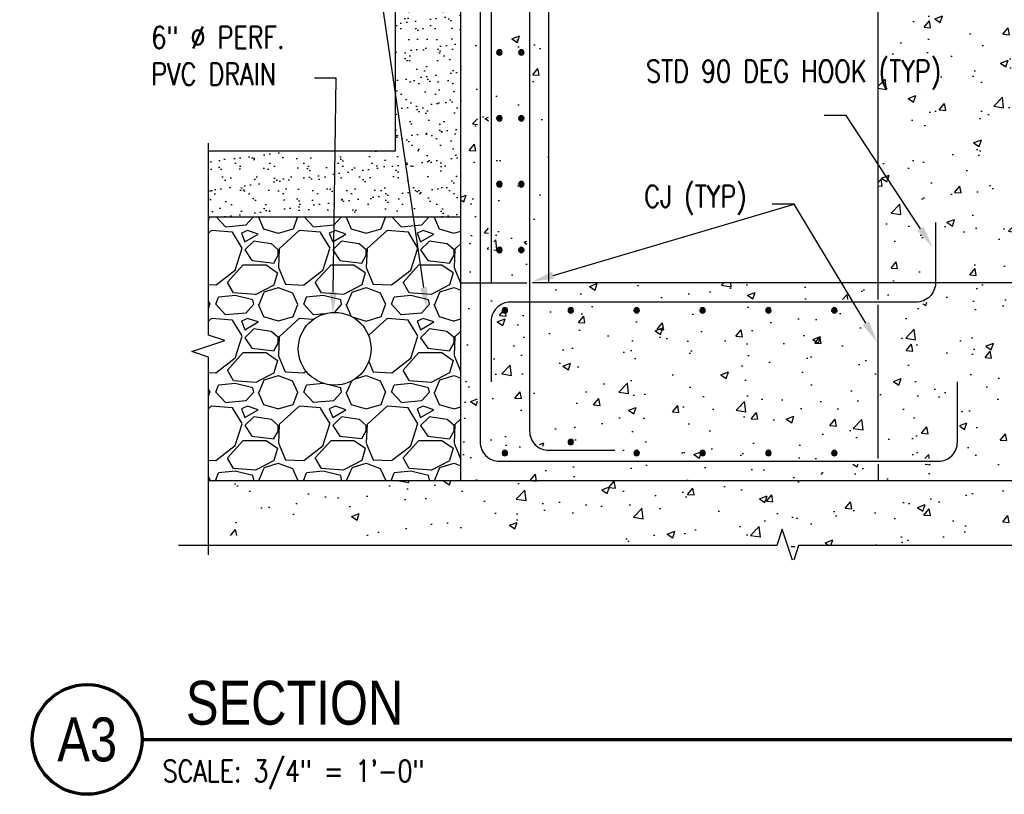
# Model space of a CAD drawing. Header units: inches. Extents: x 54 to 1490, y -286 to 93.
# Tile 11 of 22: x 553 to 642, y -29 to 42. Entities that reach past the tile are written whole.
import ezdxf
from ezdxf import colors
from ezdxf.entities.mleader import LeaderData, LeaderLine
from ezdxf.enums import TextEntityAlignment as Align
from ezdxf.math import Vec2, Vec3

# ---------------------------------------------------------------- set-up
doc = ezdxf.new("R2010")
doc.units = ezdxf.units.IN
doc.header["$MEASUREMENT"] = 0
for name, color, linetype in [('A-DETL-GENF', 3, 'Continuous'), ('A-DETL-THIN', 1, 'Continuous'), ('A-DETL-WIDE', 4, 'Continuous'), ('A-FLOR', 5, 'Continuous'), ('A-FLOR-PATT', 8, 'Continuous'), ('A-WALL', 5, 'Continuous'), ('A-WALL-PATT', 8, 'Continuous'), ('G-ANNO-SYMB', 2, 'Continuous'), ('G-ANNO-TEXT', 2, 'Continuous'), ('P-PIPE', 3, 'Continuous'), ('S-ANNO-SYMB', 2, 'Continuous'), ('S-COLS', 2, 'Continuous')]:
    doc.layers.add(name, color=color, linetype=linetype)
doc.styles.add('Annotative', font='romans.shx', dxfattribs={"width": 0.8, "height": 0.125})
doc.styles.add('Arial', font='romans.shx', dxfattribs={"width": 0.8})
doc.styles.add('TITLES', font='swiss.ttf', dxfattribs={"width": 0.8, "height": 0.25})
pattern_1 = [(50, (429.607, 0), (7.1726, -0.62752), [0.75, -8.25]), (355, (429.607, 0), (-1.38751, 7.52192), [0.6, -6.6]), (100.4514, (430.205, -0.052), (5.78509, 6.8944), [0.6374, -7.01142]), (46.184, (429.607, 2), (10.6724, -1.6552), [1.125, -12.375]), (96.6356, (430.496, 1.862), (9.3466, 9.7412), [0.9561, -10.51714]), (351.184, (429.607, 2), (9.3466, 9.7412), [0.9, -9.9]), (21, (430.607, 1.5), (5.96907, -4.02619), [0.75, -8.25]), (326, (430.607, 1.5), (2.43315, 7.2515), [0.6, -6.6]), (71.4514, (431.1045, 1.1645), (8.40222, 3.22531), [0.6374, -7.01142]), (37.5, (429.607, 0), (0.1216, 3.32894), [0, -6.52, 0, -6.7, 0, -6.625]), (7.5, (429.607, 0), (2.630695, 3.94412), [0, -3.82, 0, -6.37, 0, -2.525]), (327.5, (427.377, 0), (5.338224, -0.22555), [0, -2.5, 0, -7.8, 0, -10.35]), (317.5, (426.377, 0), (5.83186, 1.00105), [0, -3.25, 0, -5.18, 0, -7.35])]

# ---------------------------------------------------------------- blocks, each defined once
blk = doc.blocks.new('Reinforcing Bar Section_USACE - __4-579026-Section 17')
at = {"layer": 'A-DETL-GENF'}
blk.add_hatch(color=256, dxfattribs=at).paths.add_polyline_path([(179.133, 53.256), (179.233, 53.305), (179.303, 53.392), (179.327, 53.5), (179.303, 53.608), (179.233, 53.695), (179.133, 53.744), (179.022, 53.744), (178.922, 53.695), (178.852, 53.608), (178.827, 53.5), (178.858, 53.385), (178.922, 53.305), (179.022, 53.256)])
for start, end in [(0, 180), (180, 0)]:
    blk.add_arc((179.077, 53.5), 0.25, start, end, dxfattribs=at)
blk = doc.blocks.new('*U43')
at = {"linetype": 'Continuous', "lineweight": 70}
blk.add_line((1.125, 0.625), (9.5, 0.625), dxfattribs=at)
at = {"lineweight": 70}
blk.add_circle((0.8125, 0.625), 0.3125, dxfattribs=at)
at = {"style": 'Arial'}
blk.add_attdef('DRAWING_AREA_TITLE', text='', height=0.1875, dxfattribs=at).set_placement((1.3743, 0.6339), align=Align.BOTTOM_LEFT)
blk.add_attdef('X#', text='', height=0.1875, dxfattribs=at).set_placement((0.8125, 0.625), align=Align.MIDDLE_CENTER)
blk.add_attdef('SCALE:', text='', height=0.0938, dxfattribs=at).set_placement((1.3743, 0.5606), align=Align.TOP_LEFT)

msp = doc.modelspace()

# ---------------------------------------------------------------- hatches: boundary and pattern name
at = {"layer": 'A-FLOR-PATT', "lineweight": -3}
h = msp.add_hatch(dxfattribs=at)
h.set_pattern_fill('AR-CONC', color=8, style=0)
h.set_pattern_definition([(50, (-162.014, 0), (7.1726, -0.62752), [0.75, -8.25]), (355, (-162.014, 0), (-1.387513, 7.52192), [0.6, -6.6]), (100.4514, (-161.416, -0.052), (5.78509, 6.8944), [0.6374, -7.01142]), (46.1842, (-162.014, 2), (10.67241, -1.65519), [1.125, -12.375]), (96.6356, (-161.125, 1.862), (9.34662, 9.74119), [0.9561, -10.51714]), (351.1842, (-162.014, 2), (9.34662, 9.74119), [0.9, -9.9]), (21, (-161.014, 1.5), (5.96907, -4.02619), [0.75, -8.25]), (326, (-161.014, 1.5), (2.433153, 7.2515), [0.6, -6.6]), (71.4514, (-160.5165, 1.1645), (8.402224, 3.22531), [0.6374, -7.01142]), (37.5, (-162.014, 0), (0.1215986, 3.3289385), [0, -6.52, 0, -6.7, 0, -6.625]), (7.5, (-162.014, 0), (2.630695, 3.944117), [0, -3.82, 0, -6.37, 0, -2.525]), (327.5, (-164.244, 0), (5.338224, -0.225549), [0, -2.5, 0, -7.8, 0, -10.35]), (317.5, (-165.244, 0), (5.831862, 1.00105), [0, -3.25, 0, -5.18, 0, -7.35])])
h.paths.add_polyline_path([(630.6845, 0), (674.6845, 0), (674.6845, 29), (673.1845, 29.5), (676.1845, 30.5), (674.6845, 31), (674.6845, 66), (655.6845, 66), (655.1845, 64.5), (654.1845, 67.5), (653.6845, 66), (630.6845, 66), (630.6845, 54.5), (636.1415, 54.5), (636.6592, 54.4319), (637.1415, 54.2321), (637.5557, 53.9142), (637.8736, 53.5), (638.0734, 53.0176), (638.1415, 52.5), (638.1415, 47), (637.6415, 47), (637.6415, 52.5), (637.5904, 52.8882), (637.4406, 53.25), (637.2022, 53.5607), (636.8915, 53.799), (636.5297, 53.9489), (636.1415, 54), (630.6845, 54), (630.6845, 50), (634.1415, 50), (634.6592, 49.9319), (635.1415, 49.7321), (635.5557, 49.4142), (635.8736, 49), (636.0734, 48.5176), (636.1415, 48), (636.1415, 42.5), (635.6415, 42.5), (635.6415, 48), (635.5904, 48.3882), (635.4406, 48.75), (635.2022, 49.0607), (634.8915, 49.299), (634.5297, 49.4489), (634.1415, 49.5), (630.6845, 49.5), (630.6845, 16.5), (634.1415, 16.5), (634.5385, 16.5547), (634.8915, 16.701), (635.2022, 16.9393), (635.4406, 17.25), (635.5904, 17.6118), (635.6415, 18), (635.6415, 23.5), (636.1415, 23.5), (636.1415, 18), (636.0734, 17.4824), (635.8736, 17), (635.5557, 16.5858), (635.1415, 16.2679), (634.6592, 16.0681), (634.1415, 16), (630.6845, 16), (630.6845, 2), (636.1415, 2), (636.5297, 2.0511), (636.8915, 2.201), (637.2022, 2.4393), (637.4406, 2.75), (637.5904, 3.1118), (637.6415, 3.5), (637.6415, 9), (638.1415, 9), (638.0811, 3.0123), (638.0734, 2.9824), (637.8736, 2.5), (637.5557, 2.0858), (637.1415, 1.7679), (636.6592, 1.5681), (636.1415, 1.5), (630.6845, 1.5), (630.6845, 1.2816)])
h = msp.add_hatch(dxfattribs=at)
h.set_pattern_fill('AR-SAND', color=8, style=0)
h.set_pattern_definition([(37.5, (-162.0139, 0), (-0.0629934, 1.9268238), [0, -1.52, 0, -1.7, 0, -1.625]), (7.5, (-162.014, 0), (1.769777, 2.822146), [0, -0.82, 0, -1.37, 0, -0.525]), (327.5, (-163.2439, 0), (3.114142, 0.005659), [0, -0.5, 0, -1.8, 0, -2.35]), (317.5, (-163.244, 0), (3.006127, 0.877676), [0, -0.25, 0, -1.18, 0, -1.35])])
h.paths.add_polyline_path([(569.6845, 24), (592.6845, 24), (592.6845, 56), (630.6845, 56), (630.6845, 66), (624.6845, 66), (624.6845, 62), (586.6845, 62), (586.6845, 30), (569.6845, 30), (569.6845, 25.3636)])
h = msp.add_hatch(dxfattribs=at)
h.set_pattern_fill('GRAVEL', color=8, scale=8, style=0)
h.set_pattern_definition([(228.01279, (5.76, 8), (-64, -72), [1.07629, -106.5527]), (184.96974, (5.04, 7.2), (96, 8), [1.84694, -182.8474]), (132.51045, (3.2, 7.04), (80, -88), [1.3023, -128.92826]), (267.27369, (0.08, 5.04), (8, 160), [1.6819, -166.508464]), (292.833654, (0, 3.36), (-40, 96), [1.64924, -163.274985]), (357.27369, (0.64, 1.84), (-160, 8), [1.6819, -166.508464]), (37.69424, (2.32, 1.76), (-104, -80), [2.22423, -220.19879]), (72.25533, (4.08, 3.12), (56, 176), [2.0999, -207.89057]), (121.429566, (4.72, 5.12), (-64, 104), [1.6876, -167.072585]), (175.23636, (3.84, 6.56), (88, -8), [1.92666, -94.4061]), (222.39744, (1.92, 6.72), (-96, -88), [2.491584, -246.667]), (138.81407, (8, 4.96), (-56, 48), [0.85041, -84.19076]), (171.469234, (7.36, 5.52), (104, -16), [1.6179, -160.17209]), (225, (5.76, 5.76), (-9e-16, -8), [1.13137, -10.18234]), (203.1986, (5.2, 6.72), (40, 16), [0.60926, -60.31692]), (291.8014, (4.64, 6.48), (-8, 24), [0.86162, -42.21969]), (30.96376, (4.96, 5.68), (24, 16), [1.39943, -45.24818]), (161.56505, (6.16, 6.4), (16, -8), [1.01193, -24.28629]), (16.38954, (0, 6.48), (80, 24), [1.4176, -140.34276]), (70.34618, (1.36, 6.88), (-32, -88), [1.18929, -117.73926]), (293.1986, (6.16, 8), (-16, 40), [1.21852, -59.70766]), (343.61046, (6.64, 6.88), (-80, 24), [1.4176, -140.34276]), (339.44395, (0, 1.52), (-40, 16), [1.36704, -66.98499]), (294.77514, (1.28, 1.04), (-40, 88), [1.14542, -113.39714]), (66.8014, (6.24, 0), (16, 40), [1.21852, -59.70766]), (17.35402, (6.72, 1.12), (-104, -32), [1.34105, -132.76339]), (69.44395, (2.32, 0), (-16, -40), [0.68352, -67.66851]), (101.30993, (5.76, 0), (-8, 32), [0.40792, -40.38424]), (165.96376, (5.68, 0.4), (24, -8), [1.64924, -31.3356]), (186.00901, (4.08, 0.8), (80, 8), [1.5284, -151.311385]), (303.69007, (4.96, 4.96), (-8, 16), [1.15378, -27.69063]), (353.157227, (5.6, 4), (136, -16), [2.01435, -199.4205]), (60.9454, (7.6, 3.76), (-32, -56), [0.82365, -81.54139]), (90, (8, 4.48), (-8, 8), [0.48, -7.52]), (120.25644, (3.92, 1.04), (32, -56), [1.11139, -110.02816]), (48.01279, (3.36, 2), (64, 72), [2.15258, -105.47642]), (0, (4.8, 3.6), (8, 8), [2.08, -5.92]), (325.30485, (6.88, 3.6), (80, -56), [1.26491, -125.22619]), (254.0546, (7.92, 2.88), (-8, -32), [1.16482, -57.07606]), (207.645975, (7.6, 1.76), (-152, -80), [1.89652, -187.75579]), (175.42608, (5.92, 0.88), (-104, 8), [2.00639, -198.63259])])
h.paths.add_polyline_path([(569.6845, 0), (592.6845, 0), (592.6845, 24), (569.6845, 24), (569.6845, 13.2431), (571.1845, 12.7431), (568.1845, 11.7431), (569.6845, 11.2431)])
edge = h.paths.add_edge_path(flags=16)
edge.add_arc((581.1845, 12), 3.3125, 0, 360)
h = msp.add_hatch(dxfattribs=at)
h.set_pattern_fill('AR-CONC', color=8, style=0)
h.set_pattern_definition(pattern_1)
h.paths.add_polyline_path([(622.8753, -7.2474), (622.9937, -7.2474), (623.4345, -5.925), (630.6845, -5.925), (630.6845, 1.5), (596.1845, 1.5), (595.6668, 1.5681), (595.1845, 1.7679), (594.7703, 2.0858), (594.4524, 2.5), (594.2526, 2.9824), (594.1845, 3.5), (594.1845, 18), (592.6845, 18), (592.6845, -5.925), (621.4345, -5.925), (621.9345, -4.425), (622.4049, -5.8362)])
h.paths.add_polyline_path([(620.9502, 2), (630.6845, 2), (630.6845, 16), (599.1845, 16), (599.1845, 4.5), (599.2356, 4.1118), (599.3854, 3.75), (599.6238, 3.4393), (599.9345, 3.201), (600.2962, 3.0511), (600.6845, 3), (606.6845, 3), (606.6845, 2.5), (600.6845, 2.5), (600.1668, 2.5681), (599.6845, 2.7679), (599.2703, 3.0858), (598.9524, 3.5), (598.7526, 3.9824), (598.6845, 4.5), (598.6845, 16), (597.1845, 16), (596.7837, 15.9437), (596.4345, 15.799), (596.1238, 15.5607), (595.8854, 15.25), (595.7356, 14.8882), (595.6845, 14.5), (595.6845, 9), (595.1845, 9), (595.1845, 14.5), (595.2526, 15.0176), (595.4524, 15.5), (595.7703, 15.9142), (596.1845, 16.2321), (596.6668, 16.4319), (597.1845, 16.5), (598.6845, 16.5), (598.6845, 18), (594.6845, 18), (594.6845, 3.5), (594.7356, 3.1118), (594.8854, 2.75), (595.1238, 2.4393), (595.4345, 2.201), (595.7962, 2.0511), (596.1845, 2), (620.7401, 2)], flags=17)
h.paths.add_polyline_path([(626.7401, 2.2563), (626.6288, 2.2563), (626.5286, 2.3045), (626.4592, 2.3915), (626.4345, 2.5), (626.4592, 2.6085), (626.5286, 2.6955), (626.6288, 2.7437), (626.7401, 2.7437), (626.8403, 2.6955), (626.9097, 2.6085), (626.9345, 2.5), (626.9097, 2.3915), (626.8403, 2.3045)], flags=16)
h.paths.add_polyline_path([(608.6288, 2.2563), (608.5286, 2.3045), (608.4592, 2.3915), (608.4345, 2.5), (608.4646, 2.6152), (608.5286, 2.6955), (608.6288, 2.7437), (608.7401, 2.7437), (608.8403, 2.6955), (608.9097, 2.6085), (608.9345, 2.5), (608.9097, 2.3915), (608.8403, 2.3045), (608.7401, 2.2563)], flags=16)
h.paths.add_polyline_path([(614.7401, 2.2563), (614.6288, 2.2563), (614.5286, 2.3045), (614.4592, 2.3915), (614.4345, 2.5), (614.4592, 2.6085), (614.5286, 2.6955), (614.6288, 2.7437), (614.7401, 2.7437), (614.8403, 2.6955), (614.9097, 2.6085), (614.9345, 2.5), (614.9097, 2.3915), (614.8403, 2.3045)], flags=16)
h.paths.add_polyline_path([(620.7401, 2.2563), (620.6288, 2.2563), (620.5286, 2.3045), (620.4592, 2.3915), (620.4345, 2.5), (620.4592, 2.6085), (620.5286, 2.6955), (620.6288, 2.7437), (620.7401, 2.7437), (620.8403, 2.6955), (620.9097, 2.6085), (620.9345, 2.5), (620.9097, 2.3915), (620.8403, 2.3045)], flags=16)
h.paths.add_polyline_path([(596.6288, 2.2563), (596.5286, 2.3045), (596.4592, 2.3915), (596.4345, 2.5), (596.4592, 2.6085), (596.5286, 2.6955), (596.6288, 2.7437), (596.7401, 2.7437), (596.8403, 2.6955), (596.9097, 2.6085), (596.9345, 2.5), (596.9097, 2.3915), (596.8403, 2.3045), (596.7401, 2.2563)], flags=16)
h.paths.add_polyline_path([(602.6288, 3.2563), (602.5286, 3.3045), (602.4592, 3.3915), (602.4345, 3.5), (602.4592, 3.6085), (602.5286, 3.6955), (602.6288, 3.7437), (602.7401, 3.7437), (602.8403, 3.6955), (602.9097, 3.6085), (602.9345, 3.5), (602.9097, 3.3915), (602.8403, 3.3045), (602.7401, 3.2563)], flags=16)
h.paths.add_polyline_path([(626.6288, 15.2563), (626.5286, 15.3045), (626.4592, 15.3915), (626.4345, 15.5), (626.4592, 15.6085), (626.5286, 15.6955), (626.6288, 15.7437), (626.7401, 15.7437), (626.8403, 15.6955), (626.9097, 15.6085), (626.9345, 15.5), (626.9097, 15.3915), (626.8403, 15.3045), (626.7401, 15.2563)], flags=16)
h.paths.add_polyline_path([(614.7401, 15.2563), (614.6288, 15.2563), (614.5286, 15.3045), (614.4592, 15.3915), (614.4345, 15.5), (614.4592, 15.6085), (614.5286, 15.6955), (614.6288, 15.7437), (614.7401, 15.7437), (614.8403, 15.6955), (614.9097, 15.6085), (614.9345, 15.5), (614.9097, 15.3915), (614.8403, 15.3045)], flags=16)
h.paths.add_polyline_path([(620.7401, 15.2563), (620.6288, 15.2563), (620.5286, 15.3045), (620.4592, 15.3915), (620.4345, 15.5), (620.4592, 15.6085), (620.5286, 15.6955), (620.6288, 15.7437), (620.7401, 15.7437), (620.8403, 15.6955), (620.9097, 15.6085), (620.9345, 15.5), (620.9097, 15.3915), (620.8403, 15.3045)], flags=16)
h.paths.add_polyline_path([(608.6288, 15.2563), (608.5286, 15.3045), (608.4592, 15.3915), (608.4345, 15.5), (608.4646, 15.6152), (608.5286, 15.6955), (608.6288, 15.7437), (608.7401, 15.7437), (608.8403, 15.6955), (608.9097, 15.6085), (608.9345, 15.5), (608.9097, 15.3915), (608.8403, 15.3045), (608.7401, 15.2563)], flags=16)
h.paths.add_polyline_path([(596.6288, 15.2563), (596.5286, 15.3045), (596.4592, 15.3915), (596.4345, 15.5), (596.4592, 15.6085), (596.5286, 15.6955), (596.6288, 15.7437), (596.7401, 15.7437), (596.8403, 15.6955), (596.9097, 15.6085), (596.9345, 15.5), (596.9097, 15.3915), (596.8403, 15.3045), (596.7401, 15.2563)], flags=16)
h.paths.add_polyline_path([(602.7401, 15.2563), (602.6288, 15.2563), (602.5286, 15.3045), (602.4592, 15.3915), (602.4345, 15.5), (602.4592, 15.6085), (602.5286, 15.6955), (602.6288, 15.7437), (602.7401, 15.7437), (602.8403, 15.6955), (602.9097, 15.6085), (602.9345, 15.5), (602.9097, 15.3915), (602.8403, 15.3045)], flags=16)
h.paths.add_polyline_path([(626.6288, 16.5), (630.6845, 16.5), (630.6845, 18), (599.1845, 18), (599.1845, 16.5), (626.5286, 16.5)], flags=16)
h = msp.add_hatch(dxfattribs=at)
h.set_pattern_fill('AR-CONC', color=8, style=0)
h.set_pattern_definition(pattern_1)
h.paths.add_polyline_path([(622.8753, -6.3224), (622.9937, -6.3224), (623.4345, -5.925), (642.6845, -5.925), (642.6845, 0), (569.6845, 0), (569.6845, -5), (621.4345, -5), (621.9345, -3.5), (622.4345, -5)])
at = {"layer": 'A-WALL-PATT', "lineweight": -3}
h = msp.add_hatch(dxfattribs=at)
h.set_pattern_fill('AR-CONC', color=8, style=0)
h.set_pattern_definition(pattern_1)
h.paths.add_polyline_path([(592.6845, 18), (594.1845, 18), (594.1845, 46), (594.6845, 46), (594.6845, 18), (595.1845, 18), (595.1845, 48), (592.6845, 48), (592.6845, 24)])
h.paths.add_polyline_path([(598.1288, 18), (598.6845, 18), (598.6845, 48), (595.6845, 48), (595.6845, 18), (598.0286, 18)])
h.paths.add_polyline_path([(600.6845, 18), (600.6845, 48), (599.1845, 48), (599.1845, 18)])
h.paths.add_polyline_path([(596.1288, 20.7563), (596.0286, 20.8045), (595.9592, 20.8915), (595.9345, 21), (595.9592, 21.1085), (596.0286, 21.1955), (596.1288, 21.2437), (596.2401, 21.2437), (596.3403, 21.1955), (596.4097, 21.1085), (596.4345, 21), (596.4097, 20.8915), (596.3403, 20.8045), (596.2401, 20.7563)])
h.paths.add_polyline_path([(598.1288, 20.7563), (598.0286, 20.8045), (597.9592, 20.8915), (597.9345, 21), (597.9592, 21.1085), (598.0286, 21.1955), (598.1288, 21.2437), (598.2401, 21.2437), (598.3403, 21.1955), (598.4097, 21.1085), (598.4345, 21), (598.4097, 20.8915), (598.3403, 20.8045), (598.2401, 20.7563)])
h.paths.add_polyline_path([(598.2401, 26.7563), (598.1288, 26.7563), (598.0286, 26.8045), (597.9592, 26.8915), (597.9345, 27), (597.9592, 27.1085), (598.0286, 27.1955), (598.1288, 27.2437), (598.2401, 27.2437), (598.3403, 27.1955), (598.4097, 27.1085), (598.4345, 27), (598.4097, 26.8915), (598.3403, 26.8045)])
h.paths.add_polyline_path([(596.2401, 26.7563), (596.1288, 26.7563), (596.0286, 26.8045), (595.9592, 26.8915), (595.9345, 27), (595.9592, 27.1085), (596.0286, 27.1955), (596.1288, 27.2437), (596.2401, 27.2437), (596.3403, 27.1955), (596.4097, 27.1085), (596.4345, 27), (596.4097, 26.8915), (596.3403, 26.8045)])
h.paths.add_polyline_path([(598.2401, 32.7563), (598.1288, 32.7563), (598.0286, 32.8045), (597.9592, 32.8915), (597.9345, 33), (597.9592, 33.1085), (598.0286, 33.1955), (598.1288, 33.2437), (598.2401, 33.2437), (598.3403, 33.1955), (598.4097, 33.1085), (598.4345, 33), (598.4097, 32.8915), (598.3403, 32.8045)])
h.paths.add_polyline_path([(596.2401, 32.7563), (596.1288, 32.7563), (596.0286, 32.8045), (595.9592, 32.8915), (595.9345, 33), (595.9592, 33.1085), (596.0286, 33.1955), (596.1288, 33.2437), (596.2401, 33.2437), (596.3403, 33.1955), (596.4097, 33.1085), (596.4345, 33), (596.4097, 32.8915), (596.3403, 32.8045)])
h.paths.add_polyline_path([(598.2401, 38.7563), (598.1288, 38.7563), (598.0286, 38.8045), (597.9592, 38.8915), (597.9345, 39), (597.9592, 39.1085), (598.0286, 39.1955), (598.1288, 39.2437), (598.2401, 39.2437), (598.3403, 39.1955), (598.4097, 39.1085), (598.4345, 39), (598.4097, 38.8915), (598.3403, 38.8045)])
h.paths.add_polyline_path([(596.1288, 38.7563), (596.0286, 38.8045), (595.9592, 38.8915), (595.9345, 39), (595.9592, 39.1085), (596.0286, 39.1955), (596.1288, 39.2437), (596.2401, 39.2437), (596.3403, 39.1955), (596.4097, 39.1085), (596.4345, 39), (596.4097, 38.8915), (596.3403, 38.8045), (596.2401, 38.7563)])
h.paths.add_polyline_path([(598.1288, 44.7563), (598.0286, 44.8045), (597.9592, 44.8915), (597.9345, 45), (597.9592, 45.1085), (598.0286, 45.1955), (598.1288, 45.2437), (598.2401, 45.2437), (598.3403, 45.1955), (598.4097, 45.1085), (598.4345, 45), (598.4097, 44.8915), (598.3403, 44.8045), (598.2401, 44.7563)])
h.paths.add_polyline_path([(596.1288, 44.7563), (596.0286, 44.8045), (595.9592, 44.8915), (595.9345, 45), (595.9592, 45.1085), (596.0286, 45.1955), (596.1288, 45.2437), (596.2401, 45.2437), (596.3403, 45.1955), (596.4097, 45.1085), (596.4345, 45), (596.4097, 44.8915), (596.3403, 44.8045), (596.2401, 44.7563)])

# ---------------------------------------------------------------- linework, layer by layer
at = {"layer": 'A-DETL-THIN', "lineweight": -3}
for p, q in [((586.6845, 62), (586.6845, 30)), ((586.6845, 30), (569.6845, 30)), ((592.6845, 24), (569.6845, 24))]:
    msp.add_line(p, q, dxfattribs=at)
at = {"layer": 'A-DETL-WIDE', "lineweight": -3}
for points in [[(637.8915, 47), (637.8915, 52.5, 0.4142136), (636.1415, 54.25), (597.1845, 54.25, 0.4142136), (595.4345, 52.5), (595.4345, 18)], [(606.6845, 53.25), (600.6845, 53.25, 0.4142136), (598.9345, 51.5), (598.9345, 4.5, 0.4142136), (600.6845, 2.75), (606.6845, 2.75)], [(594.4345, 46), (594.4345, 3.5, 0.4142136), (596.1845, 1.75), (636.1415, 1.75, 0.4142136), (637.8915, 3.5), (637.8915, 9)], [(635.8915, 23.5), (635.8915, 18, -0.4142136), (634.1415, 16.25), (597.1845, 16.25, 0.4142136), (595.4345, 14.5), (595.4345, 9)]]:
    msp.add_lwpolyline(points, format="xyb", dxfattribs=at)
at = {"layer": 'A-FLOR', "lineweight": -3}
for p, q in [((592.6845, 0), (592.6845, 56)), ((630.6845, 16.5), (630.6845, 49.5)), ((674.6845, 18), (599.1845, 18)), ((630.6845, 2), (630.6845, 16)), ((569.6845, 0), (674.6845, 0)), ((622.7678, -6), (623.1011, -6))]:
    msp.add_line(p, q, dxfattribs=at)
at = {"layer": 'A-WALL', "lineweight": -3}
for p, q in [((600.6845, 18), (600.6845, 48)), ((592.6845, 18), (598.6845, 18))]:
    msp.add_line(p, q, dxfattribs=at)
at = {"layer": 'G-ANNO-SYMB', "lineweight": -3}
for p, q in [((569.6845, 13.2431), (569.6845, 30.7347)), ((568.1845, 11.7431), (571.1845, 12.7431)), ((571.1845, 12.7431), (569.6845, 13.2431)), ((569.6845, 11.2431), (568.1845, 11.7431)), ((569.6845, -6.7569), (569.6845, 11.2431)), ((621.9345, -4.425), (621.4345, -5.925)), ((622.8753, -7.2474), (621.9345, -4.425)), ((621.4345, -5.925), (566.9488, -5.925)), ((623.4345, -5.925), (622.9937, -7.2474)), ((678.0029, -5.925), (623.4345, -5.925))]:
    msp.add_line(p, q, dxfattribs=at)
at = {"layer": 'P-PIPE', "lineweight": -3}
msp.add_circle((581.1845, 12), 3.3125, dxfattribs=at)
at = {"layer": 'S-COLS', "lineweight": -3}
msp.add_line((630.6845, 1.5), (630.6845, 0), dxfattribs=at)

# ---------------------------------------------------------------- block references
at = {"layer": 'A-DETL-GENF', "lineweight": -3}
for p in [(417.1071, -14.5), (419.1071, -14.5), (417.1071, -20.5), (419.1071, -20.5), (417.1071, -26.5), (419.1071, -26.5), (417.1071, -32.5), (419.1071, -32.5), (417.6071, -38), (423.6071, -38), (429.6071, -38), (435.6071, -38), (441.6071, -38), (447.6071, -38), (423.6071, -50), (417.6071, -51), (429.6071, -51), (435.6071, -51), (441.6071, -51), (447.6071, -51)]:
    msp.add_blockref('Reinforcing Bar Section_USACE - __4-579026-Section 17', p, dxfattribs=at)
at = {"layer": 'S-ANNO-SYMB', "lineweight": -3}
ref = msp.add_blockref('*U43', (545.6485, -33.5883), dxfattribs=dict(at, xscale=16, yscale=16, zscale=16))
ref.add_attrib('SCALE:', 'SCALE: 3/4" = 1\'-0" ', dxfattribs={"layer": '0', "height": 2, "style": 'Annotative', "width": 0.796875}).set_placement((565.5251, -25.4656), align=Align.TOP_LEFT)
ref.add_attrib('DRAWING_AREA_TITLE', 'SECTION', dxfattribs={"layer": '0', "height": 4, "style": 'TITLES', "width": 0.796875}).set_placement((567.6372, -23.4458), align=Align.BOTTOM_LEFT)
ref.add_attrib('X#', 'A3', dxfattribs={"layer": '0', "height": 4, "style": 'TITLES', "width": 0.796875}).set_placement((558.6485, -23.5883), align=Align.MIDDLE_CENTER)

# ---------------------------------------------------------------- leaders
at = {"layer": 'G-ANNO-TEXT', "lineweight": -3}
ml = msp.add_multileader_mtext('Standard', dxfattribs=at)
ml.set_content('GRAVEL MATERIAL\\PWRAPPED IN FILTER FABRIC (TYP)', color=256, style='Annotative')
ml.set_leader_properties(color=1, linetype='ByLayer', lineweight=-1)
ml.build(insert=Vec2(0, 0))
ml.multileader.update_dxf_attribs({"text_right_attachment_type": 3, "dogleg_length": 0.125, "arrow_head_size": 2, "scale": 16})
ctx = ml.context
ctx.base_point, ctx.scale, ctx.char_height, ctx.arrow_head_size, ctx.landing_gap_size, ctx.plane_origin = Vec3(556.0007, 56.9821), 16, 2, 2, 1.44, Vec3(557.9613, 37.8078)
ctx.right_attachment = 3
notes = []
notes.append((ctx, [(1, (1, 1, 0), (584.5759, 49.9345), (-1, 0), 2, [(0, [(589.5931, 15.5974)], 0, [])])]))
ctx.mtext.insert, ctx.mtext.width, ctx.mtext.defined_height, ctx.mtext.flow_direction = Vec3(557.4407, 58.3155), 24.975852, 13.6748, 5
ml = msp.add_multileader_mtext('Standard', dxfattribs=at)
ml.set_content('6" %%C PERF.\\PPVC DRAIN', color=256, style='Annotative')
ml.set_leader_properties(color=1, linetype='ByLayer', lineweight=-1)
ml.build(insert=Vec2(0, 0))
ml.multileader.update_dxf_attribs({"text_right_attachment_type": 3, "dogleg_length": 0.125, "arrow_head_size": 2, "scale": 16})
ctx = ml.context
ctx.base_point, ctx.scale, ctx.char_height, ctx.arrow_head_size, ctx.landing_gap_size, ctx.plane_origin = Vec3(563.0453, 40.3617), 16, 2, 2, 1.44, Vec3(548.0479, 30.7746)
ctx.right_attachment = 3
notes.append((ctx, [(1, (1, 1, 0), (581.3348, 36.6474), (-1, 0), 2, [(0, [(581.0202, 15.1616)], 0, [])])]))
ctx.mtext.insert, ctx.mtext.width, ctx.mtext.flow_direction = Vec3(564.4853, 41.3617), 28.844266, 5
ml = msp.add_multileader_mtext('Standard', dxfattribs=at)
ml.set_content('STD 90 DEG HOOK (TYP)', color=256, style='Annotative')
ml.set_leader_properties(color=1, linetype='ByLayer', lineweight=-1)
ml.build(insert=Vec2(0, 0))
ml.multileader.update_dxf_attribs({"text_left_attachment_type": 3, "text_right_attachment_type": 3, "dogleg_length": 0.125, "arrow_head_size": 2, "scale": 16})
ctx = ml.context
ctx.base_point, ctx.scale, ctx.char_height, ctx.arrow_head_size, ctx.landing_gap_size, ctx.plane_origin = Vec3(608.0969, 33.2407), 16, 2, 2, 1.44, Vec3(596.6617, 28.1254)
ctx.left_attachment, ctx.right_attachment = 3, 3
notes.append((ctx, [(1, (1, 1, 0), (627.7578, 33.2407), (-1, 0), 2, [(0, [(635.6262, 21.2599)], 0, [])])]))
ctx.mtext.insert, ctx.mtext.width, ctx.mtext.defined_height, ctx.mtext.flow_direction = Vec3(609.5369, 38.2883), 21.773579, 6.4282, 5
ml = msp.add_multileader_mtext('Standard', dxfattribs=at)
ml.set_content('\\A1;L1-3/4x1-1/2x1/8 STOPS W/ 5/16" %%C ANCHOR BOLTS ', color=256, style='Annotative')
ml.set_leader_properties(color=1, linetype='ByLayer', lineweight=-1)
ml.build(insert=Vec2(0, 0))
ml.multileader.update_dxf_attribs({"text_left_attachment_type": 3, "text_right_attachment_type": 3, "dogleg_length": 0.125, "arrow_head_size": 2, "scale": 16})
ctx = ml.context
ctx.base_point, ctx.scale, ctx.char_height, ctx.arrow_head_size, ctx.landing_gap_size, ctx.plane_origin = Vec3(270.8906, 28.9177), 16, 2, 2, 1.44, Vec3(283.0431, 39.8878)
ctx.left_attachment, ctx.right_attachment = 3, 3
notes.append((ctx, [(1, (1, 1, 0), (300.3039, 28.9177), (-1, 0), 2, [(0, [(334.3103, 24.8005)], 0, [])])]))
ctx.mtext.insert, ctx.mtext.width, ctx.mtext.defined_height, ctx.mtext.flow_direction = Vec3(272.3306, 37.3463), 33.464438, 12.8819, 5
ml = msp.add_multileader_mtext('Standard', dxfattribs=at)
ml.set_content('CJ (TYP)', color=256, style='Annotative')
ml.set_leader_properties(color=1, linetype='ByLayer', lineweight=-1)
ml.build(insert=Vec2(0, 0))
ml.multileader.update_dxf_attribs({"text_right_attachment_type": 3, "dogleg_length": 0.125, "arrow_head_size": 2, "scale": 16})
ctx = ml.context
ctx.base_point, ctx.scale, ctx.char_height, ctx.arrow_head_size, ctx.landing_gap_size, ctx.plane_origin = Vec3(607.9382, 25.5506), 16, 2, 2, 1.44, Vec3(589.1283, 17.2478)
ctx.right_attachment = 3
notes.append((ctx, [(1, (1, 1, 0), (623.0277, 25.1696), (-1, 0), 2, [(0, [(599.1567, 18.1243)], 0, []), (1, [(630.5845, 12.6153)], 0, [])])]))
ctx.mtext.insert, ctx.mtext.width, ctx.mtext.flow_direction = Vec3(609.3782, 26.8839), 23.260912, 5
ml = msp.add_multileader_mtext('Standard', dxfattribs=at)
ml.set_content('\\A1;L 3x5x1/4\\P(TYP)', color=256, style='Annotative')
ml.set_leader_properties(color=1, linetype='ByLayer', lineweight=-1)
ml.build(insert=Vec2(0, 0))
ml.multileader.update_dxf_attribs({"text_left_attachment_type": 3, "text_right_attachment_type": 3, "dogleg_length": 0.125, "arrow_head_size": 2, "scale": 16})
ctx = ml.context
ctx.base_point, ctx.scale, ctx.char_height, ctx.arrow_head_size, ctx.landing_gap_size, ctx.plane_origin = Vec3(272.7525, 18.7833), 16, 2, 2, 1.44, Vec3(281.1679, 29.338)
ctx.left_attachment, ctx.right_attachment = 3, 3
notes.append((ctx, [(1, (1, 1, 0), (290.4325, 18.7833), (-1, 0), 2, [(0, [(319.8714, 23.02)], 0, [])])]))
ctx.mtext.insert, ctx.mtext.width, ctx.mtext.flow_direction = Vec3(274.1925, 24.2118), 27.289693, 5
ml = msp.add_multileader_mtext('Standard', dxfattribs=at)
ml.set_content('T/SLAB', color=256, style='Annotative')
ml.set_leader_properties(color=1, linetype='ByLayer', lineweight=-1)
ml.build(insert=Vec2(0, 0))
ml.multileader.update_dxf_attribs({"text_left_attachment_type": 3, "text_right_attachment_type": 3, "dogleg_length": 0.125, "arrow_head_size": 2, "scale": 16})
ctx = ml.context
ctx.base_point, ctx.scale, ctx.char_height, ctx.arrow_head_size, ctx.landing_gap_size, ctx.plane_origin = Vec3(288.4906, 13.1379), 16, 2, 2, 1.44, Vec3(283.0431, 25.436)
ctx.left_attachment, ctx.right_attachment = 3, 3
notes.append((ctx, [(1, (1, 1, 0), (301.7516, 13.1379), (-1, 0), 2, [(0, [(304.1112, 5.5369)], 0, [])])]))
ctx.mtext.insert, ctx.mtext.width, ctx.mtext.flow_direction = Vec3(289.9306, 14.8522), 23.260912, 5
ml = msp.add_multileader_mtext('Standard', dxfattribs=at)
ml.set_content('DOOR TRENCH', color=256, style='Annotative')
ml.set_leader_properties(color=1, linetype='ByLayer', lineweight=-1)
ml.build(insert=Vec2(0, 0))
ml.multileader.update_dxf_attribs({"text_left_attachment_type": 3, "text_right_attachment_type": 3, "dogleg_length": 0.125, "arrow_head_size": 2, "scale": 16})
ctx = ml.context
ctx.base_point, ctx.scale, ctx.char_height, ctx.arrow_head_size, ctx.landing_gap_size, ctx.plane_origin = Vec3(288.4906, -8.9272), 16, 2, 2, 1.44, Vec3(283.0431, 5.6658)
ctx.left_attachment, ctx.right_attachment = 3, 3
notes.append((ctx, [(1, (1, 1, 0), (310.1326, -8.9272), (-1, 0), 2, [(0, [(310.6389, 0.1664)], 0, [])])]))
ctx.mtext.insert, ctx.mtext.width, ctx.mtext.flow_direction = Vec3(289.9306, -7.9272), 23.260912, 5
for ctx, leaders in notes:
    for number, flags, end, landing, length, lines in leaders:
        leader = LeaderData()
        leader.index, (leader.has_last_leader_line, leader.has_dogleg_vector, leader.attachment_direction) = number, flags
        leader.last_leader_point, leader.dogleg_vector, leader.dogleg_length = Vec3(end), Vec3(landing), length
        for number, points, colour, breaks in lines:
            line = LeaderLine()
            line.index, line.vertices, line.color, line.breaks = number, Vec3.list(points), colors.encode_raw_color(colour), breaks
            leader.lines.append(line)
        ctx.leaders.append(leader)

doc.saveas('drawing.dxf')
